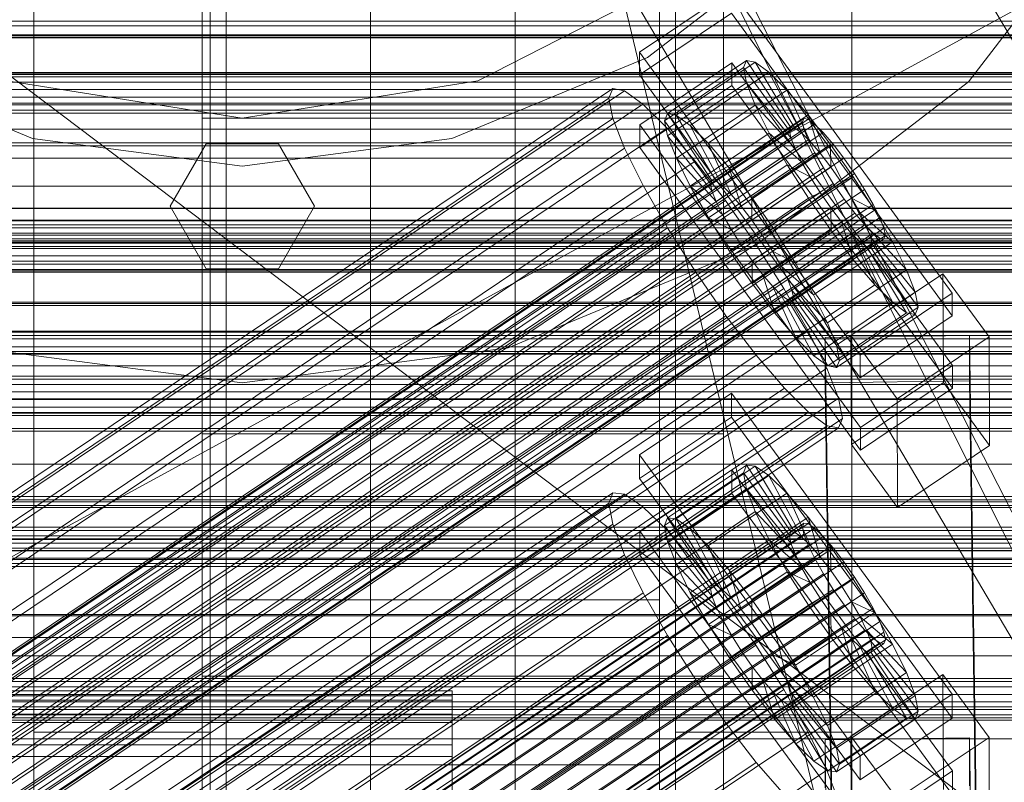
# Model space of a CAD drawing. Header units: millimetres. Extents: x -2233 to 65662, y -50530 to 6847.
# Tile 117 of 256: x 257 to 380, y -34428 to -34333. Entities that reach past the tile are written whole.
import ezdxf

# ---------------------------------------------------------------- set-up
doc = ezdxf.new("R2010")
doc.units = ezdxf.units.MM
for name, color, linetype, lineweight in [('COTAS_O', 1, 'Continuous', 0), ('COTAS_P', 1, 'Continuous', 0), ('frontal_briquetadora', 7, 'Continuous', 0), ('frontal_C01', 7, 'Continuous', 0), ('frontal_C02', 7, 'Continuous', 0), ('frontal_C03', 7, 'Continuous', 0), ('frontal_mezcladora', 7, 'Continuous', 0), ('frontal_secador', 7, 'Continuous', 0), ('frontal_tolva', 7, 'Continuous', 0), ('frontal_tolva-C01', 7, 'Continuous', 0)]:
    doc.layers.add(name, color=color, linetype=linetype, lineweight=lineweight)
doc.dimstyles.new('R19_100', dxfattribs={"dimtxt": 250, "dimasz": 150, "dimexe": 150, "dimexo": 80, "dimgap": 100, "dimtad": 1, "dimtih": 1, "dimtoh": 1, "dimdsep": 46, "dimcen": 0.09, "dimadec": 0, "dimazin": 0, "dimtfac": 1, "dimtdec": 4, "dimtofl": 0, "dimtmove": 0, "dimatfit": 3, "dimfxl": 1, "dimtolj": 1, "dimtzin": 0, "dimarcsym": 0})

# ---------------------------------------------------------------- blocks, each defined once
blk = doc.blocks.new('DIM_R32_39')
at = {"layer": 'COTAS_O'}
for p, q in [((-1725, -33700), (-1575, -33655)), ((1725, -33700), (1575, -33655)), ((-1725, -34400), (-1725, -33700)), ((-1725, -33700), (1725, -33700)), ((-1725, -33700), (-1575, -33745)), ((1725, -33700), (1575, -33745)), ((1725, -34400), (1725, -33700))]:
    blk.add_line(p, q, dxfattribs=at)
blk.add_text('3450 O', height=250, dxfattribs=at).set_placement((0, -33600))
blk = doc.blocks.new('DIM_R32_40')
at = {"layer": 'COTAS_P'}
for p, q in [((-150, -32200), (550, -32200)), ((550, -32200), (505, -32350)), ((550, -34800), (550, -32200)), ((550, -32200), (595, -32350)), ((550, -34800), (505, -34650)), ((550, -34800), (595, -34650)), ((-150, -34800), (550, -34800))]:
    blk.add_line(p, q, dxfattribs=at)
blk.add_text('2600 P', height=250, rotation=90, dxfattribs=at).set_placement((450, -33500))
blk = doc.blocks.new('DIM_R32_43')
at = {"layer": 'COTAS_O'}
for p, q in [((-650, -34200), (-500, -34155)), ((650, -34200), (500, -34155)), ((-650, -34900), (-650, -34200)), ((-650, -34200), (650, -34200)), ((-650, -34200), (-500, -34245)), ((650, -34200), (500, -34245)), ((650, -34900), (650, -34200))]:
    blk.add_line(p, q, dxfattribs=at)
blk.add_text('1300 O', height=250, dxfattribs=at).set_placement((0, -34100))

msp = doc.modelspace()

# ---------------------------------------------------------------- linework, layer by layer
at = {"layer": 'frontal_briquetadora'}
for p, q in [((210, -33820), (416.55, -34680)), ((210, -34060), (430, -34490)), ((210, -34060), (430, -34496)), ((430, -34471), (210, -34305)), ((430, -34305), (222, -34418.333)), ((210, -34368.338), (452, -34368.338)), ((210, -34407), (452, -34407)), ((222, -34418.333), (418, -34418.333))]:
    msp.add_line(p, q, dxfattribs=at)
at = {"layer": 'frontal_C01'}
for p, q in [((334.501, -34336.813), (345.969, -34329.105)), ((345.969, -34329.105), (373.501, -34366.816)), ((345.981, -34331.928), (334.513, -34339.635)), ((373.513, -34369.639), (345.981, -34331.928)), ((334.513, -34339.635), (334.501, -34336.813)), ((362.033, -34374.524), (334.501, -34336.813)), ((334.539, -34345.845), (346.008, -34338.137)), ((338.005, -34344.453), (347.835, -34337.846)), ((339.088, -34344.65), (348.918, -34338.044)), ((346.008, -34338.137), (346.02, -34340.96)), ((346.008, -34338.137), (373.539, -34375.849)), ((347.835, -34337.846), (347.47, -34338.726)), ((348.918, -34338.044), (347.835, -34337.846)), ((347.835, -34337.846), (353.378, -34346.166)), ((350.645, -34339.306), (348.918, -34338.044)), ((348.918, -34338.044), (353.892, -34346.259)), ((334.513, -34339.635), (362.045, -34377.346)), ((337.64, -34345.332), (347.47, -34338.726)), ((340.816, -34345.912), (350.645, -34339.306)), ((347.47, -34338.726), (353.205, -34346.582)), ((347.47, -34338.726), (347.847, -34340.622)), ((352.899, -34341.545), (350.645, -34339.306)), ((350.645, -34339.306), (354.71, -34346.857)), ((338.017, -34347.229), (347.847, -34340.622)), ((347.847, -34340.622), (353.384, -34347.48)), ((347.847, -34340.622), (348.941, -34343.407)), ((146.872, -34465.2), (331.181, -34341.33)), ((148.32, -34465.464), (332.629, -34341.595)), ((331.181, -34341.33), (330.692, -34342.506)), ((332.629, -34341.595), (331.181, -34341.33)), ((334.938, -34343.281), (332.629, -34341.595)), ((346.02, -34340.96), (334.551, -34348.667)), ((343.069, -34348.151), (352.899, -34341.545)), ((373.551, -34378.671), (346.02, -34340.96)), ((355.525, -34344.609), (352.899, -34341.545)), ((352.899, -34341.545), (355.777, -34347.918)), ((146.383, -34466.375), (330.692, -34342.506)), ((150.629, -34467.151), (334.938, -34343.281)), ((330.692, -34342.506), (331.197, -34345.041)), ((337.95, -34346.275), (334.938, -34343.281)), ((337.64, -34345.332), (338.005, -34344.453)), ((343.549, -34352.772), (338.005, -34344.453)), ((338.005, -34344.453), (339.088, -34344.65)), ((339.111, -34350.013), (348.941, -34343.407)), ((348.941, -34343.407), (353.902, -34348.8)), ((348.941, -34343.407), (350.678, -34346.89)), ((141.045, -34489.169), (354.844, -34345.481)), ((141.218, -34488.753), (355.017, -34345.064)), ((141.731, -34488.847), (355.53, -34345.158)), ((142.549, -34489.444), (356.348, -34345.756)), ((146.887, -34468.911), (331.197, -34345.041)), ((331.197, -34345.041), (332.659, -34348.764)), ((343.376, -34353.188), (337.64, -34345.332)), ((338.017, -34347.229), (337.64, -34345.332)), ((344.062, -34352.866), (339.088, -34344.65)), ((339.088, -34344.65), (340.816, -34345.912)), ((345.695, -34351.216), (355.525, -34344.609)), ((355.017, -34345.064), (354.844, -34345.481)), ((354.844, -34345.481), (355.022, -34346.379)), ((355.53, -34345.158), (355.017, -34345.064)), ((358.345, -34348.29), (355.525, -34344.609)), ((355.525, -34344.609), (357.021, -34349.369)), ((356.348, -34345.756), (355.53, -34345.158)), ((357.415, -34346.817), (356.348, -34345.756)), ((141.224, -34490.068), (355.022, -34346.379)), ((143.617, -34490.505), (357.415, -34346.817)), ((153.641, -34470.144), (337.95, -34346.275)), ((334.551, -34348.667), (334.539, -34345.845)), ((362.071, -34383.556), (334.539, -34345.845)), ((341.461, -34350.372), (337.95, -34346.275)), ((344.88, -34353.463), (340.816, -34345.912)), ((340.816, -34345.912), (343.069, -34348.151)), ((340.848, -34353.496), (350.678, -34346.89)), ((353.205, -34346.582), (343.376, -34353.188)), ((353.378, -34346.166), (343.549, -34352.772)), ((353.892, -34346.259), (344.062, -34352.866)), ((354.71, -34346.857), (344.88, -34353.463)), ((350.678, -34346.89), (354.725, -34350.449)), ((350.678, -34346.89), (352.938, -34350.834)), ((353.205, -34346.582), (353.378, -34346.166)), ((353.384, -34347.48), (353.205, -34346.582)), ((353.378, -34346.166), (353.892, -34346.259)), ((353.892, -34346.259), (354.71, -34346.857)), ((354.71, -34346.857), (355.777, -34347.918)), ((355.022, -34346.379), (355.541, -34347.698)), ((358.659, -34348.268), (357.415, -34346.817)), ((141.742, -34491.387), (355.541, -34347.698)), ((343.554, -34354.087), (338.017, -34347.229)), ((339.111, -34350.013), (338.017, -34347.229)), ((345.947, -34354.524), (343.069, -34348.151)), ((343.069, -34348.151), (345.695, -34351.216)), ((353.384, -34347.48), (343.554, -34354.087)), ((355.777, -34347.918), (345.947, -34354.524)), ((353.902, -34348.8), (353.384, -34347.48)), ((355.541, -34347.698), (356.363, -34349.348)), ((355.777, -34347.918), (357.021, -34349.369)), ((142.565, -34493.037), (356.363, -34349.348)), ((144.861, -34491.956), (358.659, -34348.268)), ((148.35, -34472.633), (332.659, -34348.764)), ((332.659, -34348.764), (334.981, -34353.42)), ((334.551, -34348.667), (362.083, -34386.378)), ((353.902, -34348.8), (344.073, -34355.406)), ((357.021, -34349.369), (347.191, -34355.976)), ((358.345, -34348.29), (348.515, -34354.897)), ((354.725, -34350.449), (353.902, -34348.8)), ((356.363, -34349.348), (357.434, -34351.216)), ((357.021, -34349.369), (358.357, -34351.113)), ((358.357, -34351.113), (358.345, -34348.29)), ((361.166, -34352.336), (358.345, -34348.29)), ((359.995, -34350.012), (358.659, -34348.268)), ((359.995, -34350.012), (146.196, -34493.7)), ((157.152, -34474.241), (341.461, -34350.372)), ((344.073, -34355.406), (339.111, -34350.013)), ((340.848, -34353.496), (339.111, -34350.013)), ((345.231, -34355.292), (341.461, -34350.372)), ((354.725, -34350.449), (344.895, -34357.056)), ((355.796, -34352.317), (354.725, -34350.449)), ((361.332, -34351.928), (359.995, -34350.012)), ((143.635, -34494.905), (357.434, -34351.216)), ((147.533, -34495.617), (361.332, -34351.928)), ((343.108, -34357.44), (352.938, -34350.834)), ((347.191, -34355.976), (345.695, -34351.216)), ((345.695, -34351.216), (348.515, -34354.897)), ((348.527, -34357.719), (358.357, -34351.113)), ((352.938, -34350.834), (355.796, -34352.317)), ((352.938, -34350.834), (355.569, -34354.97)), ((357.434, -34351.216), (358.68, -34353.176)), ((358.357, -34351.113), (359.693, -34353.029)), ((362.578, -34353.887), (361.332, -34351.928)), ((343.549, -34352.772), (343.376, -34353.188)), ((344.062, -34352.866), (343.549, -34352.772)), ((344.88, -34353.463), (344.062, -34352.866)), ((355.796, -34352.317), (345.966, -34358.924)), ((359.693, -34353.029), (349.863, -34359.636)), ((351.336, -34358.943), (361.166, -34352.336)), ((357.042, -34354.277), (355.796, -34352.317)), ((361.166, -34352.336), (359.693, -34353.029)), ((359.693, -34353.029), (360.939, -34354.988)), ((363.797, -34356.472), (361.166, -34352.336)), ((144.881, -34496.864), (358.68, -34353.176)), ((148.779, -34497.576), (362.578, -34353.887)), ((150.672, -34477.289), (334.981, -34353.42)), ((334.981, -34353.42), (338.003, -34358.692)), ((344.895, -34357.056), (340.848, -34353.496)), ((343.108, -34357.44), (340.848, -34353.496)), ((343.376, -34353.188), (343.554, -34354.087)), ((343.554, -34354.087), (344.073, -34355.406)), ((345.947, -34354.524), (344.88, -34353.463)), ((357.042, -34354.277), (347.212, -34360.883)), ((355.569, -34354.97), (357.042, -34354.277)), ((358.378, -34356.193), (357.042, -34354.277)), ((358.68, -34353.176), (360.017, -34355.092)), ((363.648, -34355.756), (362.578, -34353.887)), ((146.218, -34498.781), (360.017, -34355.092)), ((345.231, -34355.292), (160.922, -34479.161)), ((344.073, -34355.406), (344.895, -34357.056)), ((349.002, -34360.701), (345.231, -34355.292)), ((345.739, -34361.576), (355.569, -34354.97)), ((347.191, -34355.976), (345.947, -34354.524)), ((348.515, -34354.897), (348.527, -34357.719)), ((348.515, -34354.897), (351.336, -34358.943)), ((360.939, -34354.988), (351.109, -34361.595)), ((355.569, -34354.97), (358.39, -34359.016)), ((360.017, -34355.092), (361.352, -34356.836)), ((363.797, -34356.472), (360.939, -34354.988)), ((360.939, -34354.988), (362.01, -34356.857)), ((147.554, -34500.524), (361.352, -34356.836)), ((149.85, -34499.444), (363.648, -34355.756)), ((348.527, -34357.719), (347.191, -34355.976)), ((358.378, -34356.193), (348.548, -34362.8)), ((353.967, -34363.079), (363.797, -34356.472)), ((358.39, -34359.016), (358.378, -34356.193)), ((359.714, -34357.937), (358.378, -34356.193)), ((361.352, -34356.836), (362.596, -34358.287)), ((364.471, -34357.405), (363.648, -34355.756)), ((366.057, -34360.416), (363.797, -34356.472)), ((150.672, -34501.094), (364.471, -34357.405)), ((345.966, -34358.924), (343.108, -34357.44)), ((345.739, -34361.576), (343.108, -34357.44)), ((344.895, -34357.056), (345.966, -34358.924)), ((349.863, -34359.636), (348.527, -34357.719)), ((359.714, -34357.937), (349.884, -34364.543)), ((362.01, -34356.857), (352.18, -34363.463)), ((361.21, -34362.697), (359.714, -34357.937)), ((360.958, -34359.388), (359.714, -34357.937)), ((366.057, -34360.416), (362.01, -34356.857)), ((362.01, -34356.857), (362.833, -34358.506)), ((364.989, -34358.724), (364.471, -34357.405)), ((148.798, -34501.976), (362.596, -34358.287)), ((151.191, -34502.413), (364.989, -34358.724)), ((153.694, -34482.562), (338.003, -34358.692)), ((338.003, -34358.692), (341.52, -34364.222)), ((345.966, -34358.924), (347.212, -34360.883)), ((348.56, -34365.622), (358.39, -34359.016)), ((349.863, -34359.636), (351.336, -34358.943)), ((351.336, -34358.943), (353.967, -34363.079)), ((362.833, -34358.506), (353.003, -34365.113)), ((358.39, -34359.016), (361.21, -34362.697)), ((362.596, -34358.287), (363.664, -34359.348)), ((367.794, -34363.899), (362.833, -34358.506)), ((362.833, -34358.506), (363.351, -34359.825)), ((365.168, -34359.623), (364.989, -34358.724)), ((149.865, -34503.036), (363.664, -34359.348)), ((150.683, -34503.634), (364.482, -34359.946)), ((151.196, -34503.728), (364.995, -34360.039)), ((151.369, -34503.311), (365.168, -34359.623)), ((351.109, -34361.595), (349.863, -34359.636)), ((360.958, -34359.388), (351.128, -34365.995)), ((362.025, -34360.449), (352.196, -34367.055)), ((363.351, -34359.825), (353.521, -34366.432)), ((356.228, -34367.022), (366.057, -34360.416)), ((363.836, -34365.761), (360.958, -34359.388)), ((362.025, -34360.449), (360.958, -34359.388)), ((366.09, -34368), (362.025, -34360.449)), ((362.843, -34361.047), (362.025, -34360.449)), ((368.888, -34366.684), (363.351, -34359.825)), ((363.351, -34359.825), (363.53, -34360.724)), ((363.664, -34359.348), (364.482, -34359.946)), ((364.482, -34359.946), (364.995, -34360.039)), ((364.995, -34360.039), (365.168, -34359.623)), ((367.794, -34363.899), (366.057, -34360.416)), ((164.693, -34484.571), (349.002, -34360.701)), ((347.212, -34360.883), (345.739, -34361.576)), ((348.56, -34365.622), (345.739, -34361.576)), ((347.212, -34360.883), (348.548, -34362.8)), ((352.519, -34366.23), (349.002, -34360.701)), ((352.18, -34363.463), (351.109, -34361.595)), ((351.109, -34361.595), (353.967, -34363.079)), ((362.843, -34361.047), (353.014, -34367.653)), ((363.357, -34361.14), (353.527, -34367.747)), ((363.53, -34360.724), (353.7, -34367.33)), ((367.817, -34369.262), (362.843, -34361.047)), ((363.357, -34361.14), (362.843, -34361.047)), ((363.53, -34360.724), (363.357, -34361.14)), ((368.9, -34369.46), (363.357, -34361.14)), ((369.265, -34368.58), (363.53, -34360.724)), ((348.548, -34362.8), (348.56, -34365.622)), ((348.548, -34362.8), (349.884, -34364.543)), ((351.38, -34369.303), (361.21, -34362.697)), ((361.21, -34362.697), (363.836, -34365.761)), ((353.003, -34365.113), (352.18, -34363.463)), ((352.18, -34363.463), (356.228, -34367.022)), ((353.967, -34363.079), (356.228, -34367.022)), ((357.964, -34370.505), (367.794, -34363.899)), ((368.888, -34366.684), (367.794, -34363.899)), ((157.211, -34488.091), (341.52, -34364.222)), ((341.52, -34364.222), (345.291, -34369.631)), ((349.884, -34364.543), (351.38, -34369.303)), ((349.884, -34364.543), (351.128, -34365.995)), ((353.521, -34366.432), (353.003, -34365.113)), ((353.003, -34365.113), (357.964, -34370.505)), ((360.882, -34372.106), (372.35, -34364.398)), ((372.35, -34364.398), (372.408, -34377.947)), ((372.35, -34364.398), (378.086, -34372.255)), ((168.21, -34490.1), (352.519, -34366.23)), ((351.38, -34369.303), (348.56, -34365.622)), ((351.128, -34365.995), (354.006, -34372.367)), ((351.128, -34365.995), (352.196, -34367.055)), ((355.541, -34371.503), (352.519, -34366.23)), ((353.7, -34367.33), (353.521, -34366.432)), ((353.521, -34366.432), (359.058, -34373.29)), ((354.006, -34372.367), (363.836, -34365.761)), ((363.836, -34365.761), (366.09, -34368)), ((352.196, -34367.055), (356.26, -34374.607)), ((352.196, -34367.055), (353.014, -34367.653)), ((353.014, -34367.653), (357.987, -34375.868)), ((353.014, -34367.653), (353.527, -34367.747)), ((353.527, -34367.747), (353.7, -34367.33)), ((353.527, -34367.747), (359.07, -34376.066)), ((353.7, -34367.33), (359.436, -34375.187)), ((356.228, -34367.022), (357.964, -34370.505)), ((359.058, -34373.29), (368.888, -34366.684)), ((373.501, -34366.816), (362.033, -34374.524)), ((369.265, -34368.58), (368.888, -34366.684)), ((373.513, -34369.639), (373.501, -34366.816)), ((356.26, -34374.607), (366.09, -34368)), ((359.436, -34375.187), (369.265, -34368.58)), ((366.09, -34368), (367.817, -34369.262)), ((368.9, -34369.46), (369.265, -34368.58)), ((160.982, -34493.5), (345.291, -34369.631)), ((345.291, -34369.631), (349.061, -34374.551)), ((354.006, -34372.367), (351.38, -34369.303)), ((357.987, -34375.868), (367.817, -34369.262)), ((359.07, -34376.066), (368.9, -34369.46)), ((362.045, -34377.346), (373.513, -34369.639)), ((367.817, -34369.262), (368.9, -34369.46)), ((171.232, -34495.372), (355.541, -34371.503)), ((357.863, -34376.159), (355.541, -34371.503)), ((357.964, -34370.505), (359.058, -34373.29)), ((356.26, -34374.607), (354.006, -34372.367)), ((357.646, -34372.326), (375.644, -34372.081)), ((357.646, -34377.971), (357.646, -34372.326)), ((360.514, -34566.701), (357.646, -34372.326)), ((360.939, -34385.654), (360.882, -34372.106)), ((366.618, -34379.962), (360.882, -34372.106)), ((378.086, -34372.255), (366.618, -34379.962)), ((375.644, -34372.081), (375.644, -34377.727)), ((375.644, -34372.081), (378.512, -34566.457)), ((378.143, -34385.803), (378.086, -34372.255)), ((359.058, -34373.29), (359.436, -34375.187)), ((164.752, -34498.421), (349.061, -34374.551)), ((349.061, -34374.551), (352.572, -34378.648)), ((357.987, -34375.868), (356.26, -34374.607)), ((359.436, -34375.187), (359.07, -34376.066)), ((362.033, -34374.524), (362.045, -34377.346)), ((173.554, -34500.028), (357.863, -34376.159)), ((359.326, -34379.882), (357.863, -34376.159)), ((359.07, -34376.066), (357.987, -34375.868)), ((373.539, -34375.849), (362.071, -34383.556)), ((373.551, -34378.671), (373.539, -34375.849)), ((168.263, -34502.517), (352.572, -34378.648)), ((352.572, -34378.648), (355.584, -34381.642)), ((375.644, -34377.727), (357.646, -34377.971)), ((360.514, -34572.347), (357.646, -34377.971)), ((372.408, -34377.947), (360.939, -34385.654)), ((362.083, -34386.378), (373.551, -34378.671)), ((378.143, -34385.803), (372.408, -34377.947)), ((378.512, -34572.102), (375.644, -34377.727)), ((175.016, -34503.751), (359.326, -34379.882)), ((359.83, -34382.417), (359.326, -34379.882)), ((366.618, -34379.962), (366.675, -34393.51)), ((171.275, -34505.511), (355.584, -34381.642)), ((175.521, -34506.286), (359.83, -34382.417)), ((355.584, -34381.642), (357.893, -34383.328)), ((359.341, -34383.593), (359.83, -34382.417)), ((173.584, -34507.197), (357.893, -34383.328)), ((175.032, -34507.462), (359.341, -34383.593)), ((357.893, -34383.328), (359.341, -34383.593)), ((362.071, -34383.556), (362.083, -34386.378)), ((360.939, -34385.654), (366.675, -34393.51)), ((366.675, -34393.51), (378.143, -34385.803))]:
    msp.add_line(p, q, dxfattribs=at)
at = {"layer": 'frontal_C02'}
for p, q in [((446.358, -34445.904), (186.358, -34005.904)), ((413.642, -34465.236), (153.642, -34025.236)), ((425, -34334.92), (-425, -34334.92)), ((-425, -34346.375), (425, -34346.375)), ((334.501, -34386.941), (345.969, -34379.272)), ((345.969, -34379.272), (345.981, -34382.252)), ((345.969, -34379.272), (373.501, -34416.794)), ((345.981, -34382.252), (334.513, -34389.921)), ((373.513, -34419.775), (345.981, -34382.252)), ((334.513, -34389.921), (334.501, -34386.941)), ((362.033, -34424.463), (334.501, -34386.941)), ((338.005, -34394.819), (347.835, -34388.246)), ((339.088, -34394.937), (348.918, -34388.364)), ((347.835, -34388.246), (347.47, -34389.205)), ((348.918, -34388.364), (347.835, -34388.246)), ((347.835, -34388.246), (353.378, -34396.568)), ((350.645, -34389.551), (348.918, -34388.364)), ((348.918, -34388.364), (353.892, -34396.624)), ((334.513, -34389.921), (362.045, -34427.444)), ((334.539, -34396.478), (346.008, -34388.809)), ((337.64, -34395.779), (347.47, -34389.205)), ((340.816, -34396.125), (350.645, -34389.551)), ((346.008, -34388.809), (346.02, -34391.79)), ((346.008, -34388.809), (373.539, -34426.332)), ((347.47, -34389.205), (353.205, -34397.023)), ((347.47, -34389.205), (347.847, -34391.177)), ((352.899, -34391.727), (350.645, -34389.551)), ((350.645, -34389.551), (354.71, -34397.186)), ((338.017, -34397.751), (347.847, -34391.177)), ((347.847, -34391.177), (353.384, -34397.957)), ((347.847, -34391.177), (348.941, -34394.027)), ((146.872, -34514.939), (331.181, -34391.684)), ((148.32, -34515.097), (332.629, -34391.842)), ((331.181, -34391.684), (330.692, -34392.967)), ((332.629, -34391.842), (331.181, -34391.684)), ((334.938, -34393.43), (332.629, -34391.842)), ((346.02, -34391.79), (334.551, -34399.459)), ((343.069, -34398.301), (352.899, -34391.727)), ((373.551, -34429.312), (346.02, -34391.79)), ((355.525, -34394.744), (352.899, -34391.727)), ((352.899, -34391.727), (355.777, -34398.217)), ((146.383, -34516.222), (330.692, -34392.967)), ((150.629, -34516.684), (334.938, -34393.43)), ((330.692, -34392.967), (331.197, -34395.603)), ((337.95, -34396.339), (334.938, -34393.43)), ((337.64, -34395.779), (338.005, -34394.819)), ((343.549, -34403.142), (338.005, -34394.819)), ((338.005, -34394.819), (339.088, -34394.937)), ((339.111, -34400.6), (348.941, -34394.027)), ((345.695, -34401.317), (355.525, -34394.744)), ((348.941, -34394.027), (353.902, -34399.306)), ((348.941, -34394.027), (350.678, -34397.56)), ((358.345, -34398.395), (355.525, -34394.744)), ((355.525, -34394.744), (357.021, -34399.646)), ((141.045, -34538.902), (354.844, -34395.927)), ((141.218, -34538.448), (355.017, -34395.472)), ((141.731, -34538.504), (355.53, -34395.528)), ((142.549, -34539.066), (356.348, -34396.091)), ((146.887, -34518.858), (331.197, -34395.603)), ((331.197, -34395.603), (332.659, -34399.413)), ((343.376, -34403.596), (337.64, -34395.779)), ((338.017, -34397.751), (337.64, -34395.779)), ((344.062, -34403.197), (339.088, -34394.937)), ((339.088, -34394.937), (340.816, -34396.125)), ((355.017, -34395.472), (354.844, -34395.927)), ((354.844, -34395.927), (355.022, -34396.861)), ((355.53, -34395.528), (355.017, -34395.472)), ((356.348, -34396.091), (355.53, -34395.528)), ((357.415, -34397.122), (356.348, -34396.091)), ((141.224, -34539.836), (355.022, -34396.861)), ((143.617, -34540.097), (357.415, -34397.122)), ((153.641, -34519.593), (337.95, -34396.339)), ((334.551, -34399.459), (334.539, -34396.478)), ((362.071, -34434.001), (334.539, -34396.478)), ((341.461, -34400.371), (337.95, -34396.339)), ((344.88, -34403.76), (340.816, -34396.125)), ((340.816, -34396.125), (343.069, -34398.301)), ((353.205, -34397.023), (343.376, -34403.596)), ((353.378, -34396.568), (343.549, -34403.142)), ((353.892, -34396.624), (344.062, -34403.197)), ((354.71, -34397.186), (344.88, -34403.76)), ((353.205, -34397.023), (353.378, -34396.568)), ((353.384, -34397.957), (353.205, -34397.023)), ((353.378, -34396.568), (353.892, -34396.624)), ((353.892, -34396.624), (354.71, -34397.186)), ((354.71, -34397.186), (355.777, -34398.217)), ((355.022, -34396.861), (355.541, -34398.211)), ((358.659, -34398.55), (357.415, -34397.122)), ((141.742, -34541.186), (355.541, -34398.211)), ((144.861, -34541.526), (358.659, -34398.55)), ((343.554, -34404.53), (338.017, -34397.751)), ((339.111, -34400.6), (338.017, -34397.751)), ((340.848, -34404.133), (350.678, -34397.56)), ((345.947, -34404.791), (343.069, -34398.301)), ((343.069, -34398.301), (345.695, -34401.317)), ((353.384, -34397.957), (343.554, -34404.53)), ((355.777, -34398.217), (345.947, -34404.791)), ((358.345, -34398.395), (348.515, -34404.969)), ((350.678, -34397.56), (354.725, -34400.98)), ((350.678, -34397.56), (352.938, -34401.536)), ((353.902, -34399.306), (353.384, -34397.957)), ((355.541, -34398.211), (356.363, -34399.884)), ((355.777, -34398.217), (357.021, -34399.646)), ((358.357, -34401.376), (358.345, -34398.395)), ((361.166, -34402.432), (358.345, -34398.395)), ((359.995, -34400.28), (358.659, -34398.55)), ((148.35, -34522.667), (332.659, -34399.413)), ((332.659, -34399.413), (334.981, -34404.136)), ((334.551, -34399.459), (362.083, -34436.981)), ((353.902, -34399.306), (344.073, -34405.88)), ((357.021, -34399.646), (347.191, -34406.22)), ((354.725, -34400.98), (353.902, -34399.306)), ((357.021, -34399.646), (358.357, -34401.376)), ((142.565, -34542.86), (356.363, -34399.884)), ((359.995, -34400.28), (146.196, -34543.255)), ((157.152, -34523.626), (341.461, -34400.371)), ((344.073, -34405.88), (339.111, -34400.6)), ((340.848, -34404.133), (339.111, -34400.6)), ((345.231, -34405.252), (341.461, -34400.371)), ((354.725, -34400.98), (344.895, -34407.554)), ((355.796, -34402.863), (354.725, -34400.98)), ((356.363, -34399.884), (357.434, -34401.768)), ((361.332, -34402.192), (359.995, -34400.28)), ((143.635, -34544.743), (357.434, -34401.768)), ((147.533, -34545.168), (361.332, -34402.192)), ((343.108, -34408.11), (352.938, -34401.536)), ((347.191, -34406.22), (345.695, -34401.317)), ((345.695, -34401.317), (348.515, -34404.969)), ((348.527, -34407.949), (358.357, -34401.376)), ((352.938, -34401.536), (355.796, -34402.863)), ((352.938, -34401.536), (355.569, -34405.684)), ((357.434, -34401.768), (358.68, -34403.733)), ((358.357, -34401.376), (359.693, -34403.288)), ((362.578, -34404.157), (361.332, -34402.192)), ((343.549, -34403.142), (343.376, -34403.596)), ((344.062, -34403.197), (343.549, -34403.142)), ((344.88, -34403.76), (344.062, -34403.197)), ((355.796, -34402.863), (345.966, -34409.437)), ((359.693, -34403.288), (349.863, -34409.861)), ((351.336, -34409.006), (361.166, -34402.432)), ((357.042, -34404.828), (355.796, -34402.863)), ((361.166, -34402.432), (359.693, -34403.288)), ((359.693, -34403.288), (360.939, -34405.253)), ((363.797, -34406.58), (361.166, -34402.432)), ((144.881, -34546.708), (358.68, -34403.733)), ((148.779, -34547.132), (362.578, -34404.157)), ((150.672, -34527.39), (334.981, -34404.136)), ((334.981, -34404.136), (338.003, -34409.451)), ((344.895, -34407.554), (340.848, -34404.133)), ((343.108, -34408.11), (340.848, -34404.133)), ((343.376, -34403.596), (343.554, -34404.53)), ((343.554, -34404.53), (344.073, -34405.88)), ((345.947, -34404.791), (344.88, -34403.76)), ((358.68, -34403.733), (360.017, -34405.645)), ((363.648, -34406.04), (362.578, -34404.157)), ((146.218, -34548.62), (360.017, -34405.645)), ((345.231, -34405.252), (160.922, -34528.507)), ((344.073, -34405.88), (344.895, -34407.554)), ((349.002, -34410.649), (345.231, -34405.252)), ((345.739, -34412.257), (355.569, -34405.684)), ((347.191, -34406.22), (345.947, -34404.791)), ((357.042, -34404.828), (347.212, -34411.402)), ((348.515, -34404.969), (348.527, -34407.949)), ((348.515, -34404.969), (351.336, -34409.006)), ((360.939, -34405.253), (351.109, -34411.826)), ((355.569, -34405.684), (357.042, -34404.828)), ((355.569, -34405.684), (358.39, -34409.721)), ((358.378, -34406.74), (357.042, -34404.828)), ((360.017, -34405.645), (361.352, -34407.374)), ((363.797, -34406.58), (360.939, -34405.253)), ((360.939, -34405.253), (362.01, -34407.136)), ((149.85, -34549.016), (363.648, -34406.04)), ((348.527, -34407.949), (347.191, -34406.22)), ((358.378, -34406.74), (348.548, -34413.314)), ((362.01, -34407.136), (352.18, -34413.71)), ((353.967, -34413.154), (363.797, -34406.58)), ((358.39, -34409.721), (358.378, -34406.74)), ((359.714, -34408.47), (358.378, -34406.74)), ((366.057, -34410.556), (362.01, -34407.136)), ((362.01, -34407.136), (362.833, -34408.81)), ((364.471, -34407.714), (363.648, -34406.04)), ((366.057, -34410.556), (363.797, -34406.58)), ((147.554, -34550.35), (361.352, -34407.374)), ((150.672, -34550.689), (364.471, -34407.714)), ((345.966, -34409.437), (343.108, -34408.11)), ((345.739, -34412.257), (343.108, -34408.11)), ((344.895, -34407.554), (345.966, -34409.437)), ((349.863, -34409.861), (348.527, -34407.949)), ((361.352, -34407.374), (362.596, -34408.803)), ((364.989, -34409.064), (364.471, -34407.714)), ((148.798, -34551.779), (362.596, -34408.803)), ((151.191, -34552.039), (364.989, -34409.064)), ((153.694, -34532.706), (338.003, -34409.451)), ((338.003, -34409.451), (341.52, -34414.996)), ((345.966, -34409.437), (347.212, -34411.402)), ((349.863, -34409.861), (351.336, -34409.006)), ((359.714, -34408.47), (349.884, -34415.044)), ((351.336, -34409.006), (353.967, -34413.154)), ((362.833, -34408.81), (353.003, -34415.383)), ((361.21, -34413.372), (359.714, -34408.47)), ((360.958, -34409.899), (359.714, -34408.47)), ((362.596, -34408.803), (363.664, -34409.834)), ((367.794, -34414.089), (362.833, -34408.81)), ((362.833, -34408.81), (363.351, -34410.159)), ((365.168, -34409.998), (364.989, -34409.064)), ((149.865, -34552.809), (363.664, -34409.834)), ((150.683, -34553.372), (364.482, -34410.397)), ((151.196, -34553.428), (364.995, -34410.452)), ((151.369, -34552.973), (365.168, -34409.998)), ((164.693, -34533.904), (349.002, -34410.649)), ((348.56, -34416.295), (358.39, -34409.721)), ((352.519, -34416.194), (349.002, -34410.649)), ((351.109, -34411.826), (349.863, -34409.861)), ((360.958, -34409.899), (351.128, -34416.472)), ((363.351, -34410.159), (353.521, -34416.733)), ((356.228, -34417.13), (366.057, -34410.556)), ((358.39, -34409.721), (361.21, -34413.372)), ((363.836, -34416.389), (360.958, -34409.899)), ((362.025, -34410.93), (360.958, -34409.899)), ((368.888, -34416.939), (363.351, -34410.159)), ((363.351, -34410.159), (363.53, -34411.093)), ((363.664, -34409.834), (364.482, -34410.397)), ((364.482, -34410.397), (364.995, -34410.452)), ((364.995, -34410.452), (365.168, -34409.998)), ((367.794, -34414.089), (366.057, -34410.556)), ((347.212, -34411.402), (345.739, -34412.257)), ((347.212, -34411.402), (348.548, -34413.314)), ((352.18, -34413.71), (351.109, -34411.826)), ((351.109, -34411.826), (353.967, -34413.154)), ((362.025, -34410.93), (352.196, -34417.503)), ((362.843, -34411.492), (353.014, -34418.066)), ((363.357, -34411.548), (353.527, -34418.122)), ((363.53, -34411.093), (353.7, -34417.667)), ((366.09, -34418.565), (362.025, -34410.93)), ((362.843, -34411.492), (362.025, -34410.93)), ((367.817, -34419.752), (362.843, -34411.492)), ((363.357, -34411.548), (362.843, -34411.492)), ((363.53, -34411.093), (363.357, -34411.548)), ((368.9, -34419.87), (363.357, -34411.548)), ((369.265, -34418.911), (363.53, -34411.093)), ((348.56, -34416.295), (345.739, -34412.257)), ((353.967, -34413.154), (356.228, -34417.13)), ((348.548, -34413.314), (348.56, -34416.295)), ((348.548, -34413.314), (349.884, -34415.044)), ((351.38, -34419.946), (361.21, -34413.372)), ((353.003, -34415.383), (352.18, -34413.71)), ((352.18, -34413.71), (356.228, -34417.13)), ((357.964, -34420.663), (367.794, -34414.089)), ((360.882, -34422.006), (372.35, -34414.336)), ((361.21, -34413.372), (363.836, -34416.389)), ((368.888, -34416.939), (367.794, -34414.089)), ((372.35, -34414.336), (372.408, -34428.643)), ((372.35, -34414.336), (378.086, -34422.154)), ((157.211, -34538.251), (341.52, -34414.996)), ((341.52, -34414.996), (345.291, -34420.393)), ((349.884, -34415.044), (351.38, -34419.946)), ((349.884, -34415.044), (351.128, -34416.472)), ((353.521, -34416.733), (353.003, -34415.383)), ((353.003, -34415.383), (357.964, -34420.663)), ((-311.15, -34416.368), (311.15, -34416.368)), ((-311.15, -34416.964), (311.15, -34416.964)), ((168.21, -34539.449), (352.519, -34416.194)), ((311.15, -34416.964), (311.15, -34416.368)), ((311.15, -34416.368), (311.15, -34417.501)), ((311.15, -34419.249), (311.15, -34416.964)), ((351.38, -34419.946), (348.56, -34416.295)), ((351.128, -34416.472), (354.006, -34422.962)), ((351.128, -34416.472), (352.196, -34417.503)), ((355.541, -34421.51), (352.519, -34416.194)), ((353.7, -34417.667), (353.521, -34416.733)), ((353.521, -34416.733), (359.058, -34423.512)), ((354.006, -34422.962), (363.836, -34416.389)), ((359.058, -34423.512), (368.888, -34416.939)), ((373.501, -34416.794), (362.033, -34424.463)), ((363.836, -34416.389), (366.09, -34418.565)), ((369.265, -34418.911), (368.888, -34416.939)), ((373.513, -34419.775), (373.501, -34416.794)), ((-311.15, -34417.501), (311.15, -34417.501)), ((311.15, -34417.501), (311.15, -34420.287)), ((352.196, -34417.503), (356.26, -34425.138)), ((352.196, -34417.503), (353.014, -34418.066)), ((353.014, -34418.066), (357.987, -34426.326)), ((353.014, -34418.066), (353.527, -34418.122)), ((353.527, -34418.122), (353.7, -34417.667)), ((353.527, -34418.122), (359.07, -34426.444)), ((353.7, -34417.667), (359.436, -34425.484)), ((356.228, -34417.13), (357.964, -34420.663)), ((-311.15, -34419.249), (311.15, -34419.249)), ((311.15, -34423.068), (311.15, -34419.249)), ((356.26, -34425.138), (366.09, -34418.565)), ((359.436, -34425.484), (369.265, -34418.911)), ((366.09, -34418.565), (367.817, -34419.752)), ((368.9, -34419.87), (369.265, -34418.911)), ((-311.15, -34420.287), (311.15, -34420.287)), ((160.982, -34543.648), (345.291, -34420.393)), ((311.15, -34420.287), (311.15, -34424.535)), ((345.291, -34420.393), (349.061, -34425.274)), ((354.006, -34422.962), (351.38, -34419.946)), ((357.964, -34420.663), (359.058, -34423.512)), ((357.987, -34426.326), (367.817, -34419.752)), ((359.07, -34426.444), (368.9, -34419.87)), ((362.045, -34427.444), (373.513, -34419.775)), ((367.817, -34419.752), (368.9, -34419.87)), ((171.232, -34544.764), (355.541, -34421.51)), ((357.863, -34426.233), (355.541, -34421.51)), ((-311.15, -34423.068), (311.15, -34423.068)), ((311.15, -34428.159), (311.15, -34423.068)), ((356.26, -34425.138), (354.006, -34422.962)), ((357.646, -34422.465), (375.644, -34422.222)), ((357.646, -34428.427), (357.646, -34422.465)), ((360.514, -34615.87), (357.646, -34422.465)), ((360.939, -34436.312), (360.882, -34422.006)), ((366.618, -34429.823), (360.882, -34422.006)), ((378.086, -34422.154), (366.618, -34429.823)), ((375.644, -34422.222), (375.644, -34428.183)), ((375.644, -34422.222), (378.512, -34615.627)), ((378.143, -34436.46), (378.086, -34422.154)), ((359.058, -34423.512), (359.436, -34425.484)), ((-311.15, -34424.535), (311.15, -34424.535)), ((164.752, -34548.529), (349.061, -34425.274)), ((311.15, -34424.535), (311.15, -34429.956)), ((349.061, -34425.274), (352.572, -34429.307)), ((357.987, -34426.326), (356.26, -34425.138)), ((359.436, -34425.484), (359.07, -34426.444)), ((362.033, -34424.463), (362.045, -34427.444)), ((173.554, -34549.488), (357.863, -34426.233)), ((359.326, -34430.042), (357.863, -34426.233)), ((359.07, -34426.444), (357.987, -34426.326)), ((373.539, -34426.332), (362.071, -34434.001)), ((373.551, -34429.312), (373.539, -34426.332))]:
    msp.add_line(p, q, dxfattribs=at)
at = {"layer": 'frontal_C03'}
for p, q in [((1250, -34334.641), (-1250, -34334.641)), ((1250, -34334.727), (-1250, -34334.727)), ((1250, -34339.34), (-1250, -34339.34)), ((1250, -34339.477), (-1250, -34339.477)), ((1250, -34339.585), (-1250, -34339.585)), ((1250, -34339.863), (-1250, -34339.863)), ((1250, -34340.529), (-1250, -34340.529)), ((-1250, -34341.462), (1250, -34341.462)), ((1250, -34342.403), (-1250, -34342.403)), ((1250, -34343.336), (-1250, -34343.336)), ((1250, -34344.002), (-1250, -34344.002)), ((1250, -34344.388), (-1250, -34344.388)), ((1250, -34348.108), (-1250, -34348.108)), ((1250, -34348.474), (-1250, -34348.474)), ((1496, -34356.248), (-1496, -34356.248)), ((1496, -34356.275), (-1496, -34356.275)), ((1496, -34357.716), (-1496, -34357.716)), ((1496, -34357.792), (-1496, -34357.792)), ((1250, -34358.311), (-1250, -34358.311)), ((1250, -34358.697), (-1250, -34358.697)), ((1496, -34360.456), (-1496, -34360.456)), ((1250, -34359.363), (-1250, -34359.363)), ((1250, -34359.61), (-1250, -34359.61)), ((-1250, -34360.042), (1250, -34360.042)), ((-1250, -34360.296), (1250, -34360.296)), ((1496, -34360.57), (-1496, -34360.57)), ((1250, -34361.237), (-1250, -34361.237)), ((1250, -34362.17), (-1250, -34362.17)), ((1250, -34362.835), (-1250, -34362.835)), ((1496, -34364.05), (-1496, -34364.05)), ((-1496, -34364.185), (1496, -34364.185)), ((1250, -34363.222), (-1250, -34363.222)), ((1496, -34367.952), (-1496, -34367.952)), ((1496, -34368.087), (-1496, -34368.087)), ((1496, -34371.567), (-1496, -34371.567)), ((1496, -34371.682), (-1496, -34371.682)), ((1250, -34372.096), (-1250, -34372.096)), ((1250, -34372.527), (-1250, -34372.527)), ((1496, -34374.345), (-1496, -34374.345)), ((1496, -34374.421), (-1496, -34374.421)), ((1496, -34375.863), (-1496, -34375.863)), ((1496, -34375.89), (-1496, -34375.89)), ((1250, -34377.145), (-1250, -34377.145)), ((1250, -34377.531), (-1250, -34377.531)), ((1250, -34378.197), (-1250, -34378.197)), ((-1250, -34379.129), (1250, -34379.129)), ((1250, -34380.071), (-1250, -34380.071)), ((1250, -34381.004), (-1250, -34381.004)), ((1250, -34381.669), (-1250, -34381.669)), ((1250, -34382.056), (-1250, -34382.056)), ((1250, -34383.664), (-1250, -34383.664)), ((1250, -34384.03), (-1250, -34384.03)), ((1250, -34392.553), (-1250, -34392.553)), ((1250, -34392.797), (-1250, -34392.797)), ((1250, -34395.979), (-1250, -34395.979)), ((1250, -34396.365), (-1250, -34396.365)), ((1250, -34397.031), (-1250, -34397.031)), ((1250, -34397.41), (-1250, -34397.41)), ((1250, -34397.496), (-1250, -34397.496)), ((-1250, -34397.963), (1250, -34397.963)), ((1250, -34398.905), (-1250, -34398.905)), ((1250, -34399.837), (-1250, -34399.837)), ((1250, -34400.503), (-1250, -34400.503)), ((1250, -34400.889), (-1250, -34400.889)), ((1250, -34414.813), (-1250, -34414.813)), ((1250, -34415.199), (-1250, -34415.199)), ((1250, -34415.865), (-1250, -34415.865)), ((-1250, -34416.797), (1250, -34416.797)), ((1250, -34417.739), (-1250, -34417.739)), ((1250, -34418.671), (-1250, -34418.671)), ((1250, -34419.337), (-1250, -34419.337)), ((1250, -34419.723), (-1250, -34419.723))]:
    msp.add_line(p, q, dxfattribs=at)
at = {"layer": 'frontal_mezcladora'}
for p, q in [((280, -34450), (280, -34020)), ((259, -34456.719), (259, -34036.719)), ((281, -34036.719), (281, -34456.719)), ((339, -34456.719), (339, -34036.719)), ((361, -34036.719), (361, -34456.719)), ((259, -34483.281), (259, -34063.281)), ((281, -34483.281), (281, -34063.281)), ((339, -34483.281), (339, -34063.281)), ((361, -34483.281), (361, -34063.281)), ((283, -34509.163), (283, -34076.07)), ((301, -34076.07), (301, -34509.163)), ((319, -34076.07), (319, -34509.163)), ((337, -34076.07), (337, -34509.163)), ((283, -34526.414), (283, -34093.321)), ((301, -34526.414), (301, -34093.321)), ((319, -34526.414), (319, -34093.321)), ((337, -34526.414), (337, -34093.321)), ((280, -34299.176), (280, -34345)), ((345, -34299.176), (345, -34345)), ((395.851, -34314), (375.51, -34340.51)), ((356.418, -34321.418), (335.5, -34337.469)), ((340.84, -34326.857), (314.357, -34340.35)), ((150, -34335), (420, -34335)), ((258.859, -34347.559), (234.5, -34337.469)), ((335.5, -34337.469), (311.141, -34347.559)), ((285, -34345), (255.643, -34340.35)), ((314.357, -34340.35), (285, -34345)), ((375.51, -34340.51), (349, -34360.851)), ((280, -34345), (280, -34384.35)), ((280, -34345), (345, -34345)), ((345, -34345), (345, -34384.35)), ((285, -34351), (258.859, -34347.559)), ((276, -34356), (280.5, -34348.206)), ((280.5, -34348.206), (289.5, -34348.206)), ((311.141, -34347.559), (285, -34351)), ((289.5, -34348.206), (294, -34356)), ((280.5, -34363.794), (276, -34356)), ((294, -34356), (289.5, -34363.794)), ((349, -34360.851), (318.129, -34373.639)), ((289.5, -34363.794), (280.5, -34363.794)), ((285, -34378), (251.871, -34373.639)), ((318.129, -34373.639), (285, -34378)), ((150, -34380), (420, -34380)), ((280, -34384.35), (280, -34414.545)), ((280, -34384.35), (345, -34384.35)), ((345, -34384.35), (345, -34414.545)), ((283, -34405.016), (283, -34425.593)), ((301, -34405.016), (283, -34405.016)), ((283, -34651.923), (283, -34405.016)), ((301, -34425.593), (301, -34405.016)), ((301, -34405.016), (301, -34651.923)), ((319, -34405.016), (301, -34405.016)), ((319, -34425.593), (319, -34405.016)), ((319, -34405.016), (319, -34651.923)), ((337, -34405.016), (319, -34405.016)), ((337, -34425.593), (337, -34405.016)), ((337, -34405.016), (337, -34651.923)), ((280, -34414.545), (280, -34433.526)), ((280, -34414.545), (345, -34414.545)), ((345, -34414.545), (345, -34433.526)), ((281, -34421.488), (259, -34421.488)), ((259, -34421.488), (259, -34448.512)), ((259, -34691.488), (259, -34421.488)), ((281, -34448.512), (281, -34421.488)), ((281, -34421.488), (281, -34691.488)), ((361, -34421.488), (339, -34421.488)), ((339, -34421.488), (339, -34448.512)), ((339, -34691.488), (339, -34421.488)), ((361, -34448.512), (361, -34421.488)), ((361, -34421.488), (361, -34691.488)), ((283, -34425.593), (301, -34425.593)), ((283, -34425.593), (283, -34672.5)), ((301, -34425.593), (301, -34672.5)), ((301, -34425.593), (319, -34425.593)), ((319, -34425.593), (319, -34672.5)), ((319, -34425.593), (337, -34425.593)), ((337, -34425.593), (337, -34672.5))]:
    msp.add_line(p, q, dxfattribs=at)
at = {"layer": 'frontal_secador'}
for p, q in [((1360, -34333.5), (-1360, -34333.5)), ((1250, -34332.924), (-1250, -34332.924)), ((1360, -34343.147), (-1360, -34343.147)), ((-1360, -34353.5), (1360, -34353.5)), ((-1250, -34353.5), (1250, -34353.5)), ((1360, -34363.853), (-1360, -34363.853)), ((1360, -34373.5), (-1360, -34373.5)), ((1250, -34374.076), (-1250, -34374.076)), ((1360, -34381.784), (-1360, -34381.784)), ((1360, -34388.141), (-1360, -34388.141)), ((1360, -34392.137), (-1360, -34392.137)), ((1360, -34393.5), (-1360, -34393.5)), ((1250, -34393.25), (-1250, -34393.25)), ((1250, -34409.715), (-1250, -34409.715)), ((1250, -34422.349), (-1250, -34422.349))]:
    msp.add_line(p, q, dxfattribs=at)
at = {"layer": 'frontal_tolva'}
for p, q in [((-1821.5, -34350), (1821.5, -34350)), ((-1821.5, -34361), (1821.5, -34361)), ((-670, -34400), (670, -34400)), ((600, -34400), (-600, -34400)), ((-600, -34406.849), (600, -34406.849)), ((-670, -34412), (670, -34412)), ((-660, -34420), (660, -34420))]:
    msp.add_line(p, q, dxfattribs=at)
at = {"layer": 'frontal_tolva-C01'}
for p, q in [((-600, -34398.584), (600, -34398.584)), ((600, -34398.876), (-600, -34398.876)), ((600, -34400), (-600, -34400))]:
    msp.add_line(p, q, dxfattribs=at)

# ---------------------------------------------------------------- dimensions: what is measured, and where the dimension line sits
at = {"layer": 'COTAS_O'}
for p1, p2, picture, middle in [((-1725, -34400), (1725, -34400), 'DIM_R32_39', (0, -33700)), ((-650, -34900), (650, -34900), 'DIM_R32_43', (0, -34200))]:
    dim = msp.add_aligned_dim(p1=p1, p2=p2, distance=700, text='<> O', dimstyle='R19_100', dxfattribs=at)
    dim.commit()
    dim.dimension.update_dxf_attribs({"geometry": picture, "text_midpoint": middle})
at = {"layer": 'COTAS_P'}
dim = msp.add_aligned_dim(p1=(-150, -34800), p2=(-150, -32200), distance=-700, text='<> P', dimstyle='R19_100', dxfattribs=at)
dim.commit()
dim.dimension.update_dxf_attribs({"geometry": 'DIM_R32_40', "text_midpoint": (550, -33500)})

doc.saveas('drawing.dxf')
